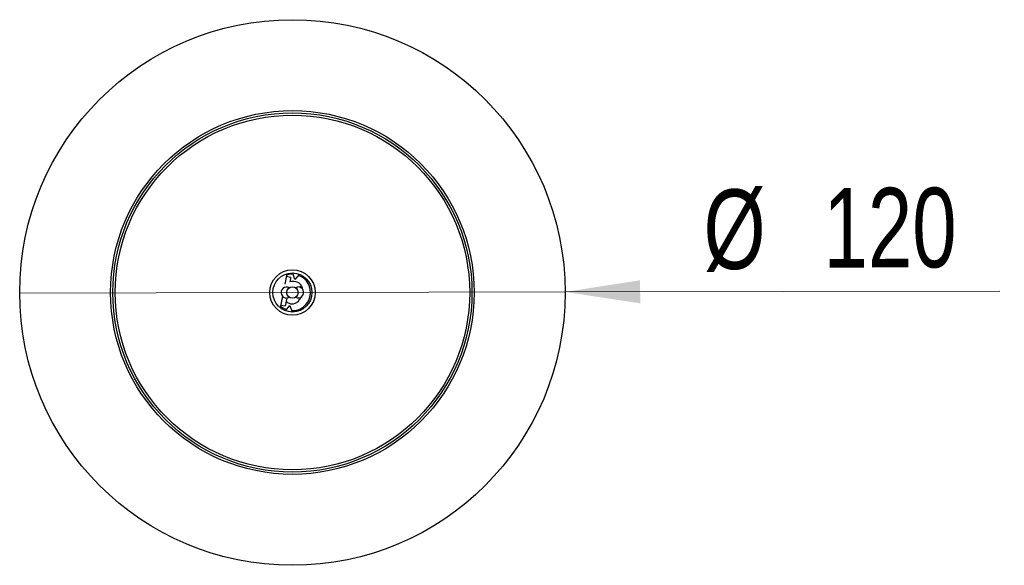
# Model space of a CAD drawing. Header units: millimetres. Extents: x 679 to 793, y 290 to 624.
# Tile 6 of 6: x 679 to 722, y 600 to 624. Entities that reach past the tile are written whole.
import ezdxf

# ---------------------------------------------------------------- set-up
doc = ezdxf.new("R2010")
doc.units = ezdxf.units.MM
doc.styles.add('SLDTEXTSTYLE0', font='TXT', dxfattribs={"width": 0.75})
doc.dimstyles.new('SLDDIMSTYLE1', dxfattribs={"dimtxt": 3.5, "dimasz": 3.302, "dimexe": 0, "dimexo": 0.0625, "dimgap": 0.875, "dimtad": 1, "dimdec": 0, "dimlfac": 5, "dimrnd": 1e-09, "dimzin": 12, "dimdsep": 46, "dimtxsty": 'SLDTEXTSTYLE0', "dimblk1": 'NONE', "dimsah": 1, "dimcen": 0, "dimadec": 0, "dimazin": 3, "dimtfac": 1, "dimtdec": 0, "dimtmove": 0, "dimatfit": 3, "dimldrblk": 'NONE', "dimfxl": 0, "dimfrac": 2, "dimtolj": 1, "dimtzin": 12, "dimarcsym": 0})

# ---------------------------------------------------------------- blocks, each defined once
blk = doc.blocks.new('_D_1')
at = {"color": 7, "linetype": 'Continuous', "lineweight": 0}
for q in [(678.884, 612.28), (722.017, 612.369)]:
    blk.add_line((702.884, 612.329), q, dxfattribs=at)
at = {"color": 7, "linetype": 'Continuous', "lineweight": 18}
blk.add_solid([(702.884, 612.329), (706.187, 611.828), (706.185, 612.844)], dxfattribs=at)
at = {"color": 7, "linetype": 'Continuous', "lineweight": 18, "char_height": 3.5, "attachment_point": 1, "rotation": 0.1176, "style": 'SLDTEXTSTYLE0'}
for s, insert in [('%%c', (708.971, 616.836)), ('120', (714.249, 616.9))]:
    blk.add_mtext(s, dxfattribs=dict(at, insert=insert))
blk = doc.blocks.new('_None')

msp = doc.modelspace()

# ---------------------------------------------------------------- linework, layer by layer
at = {"color": 7, "linetype": 'Continuous', "lineweight": 25}
for p, q in [((690.636, 613.128), (690.548, 612.674)), ((690.995, 612.878), (690.896, 613.165)), ((691.194, 613.107), (690.995, 612.878)), ((690.81, 612.971), (690.613, 613.009)), ((690.81, 612.971), (690.775, 612.795)), ((691.265, 612.511), (691.227, 612.585)), ((690.445, 612.14), (690.347, 611.633)), ((690.37, 611.752), (690.566, 611.714)), ((690.633, 612.057), (690.566, 611.714)), ((690.577, 611.502), (690.773, 611.727)), ((690.773, 611.727), (690.87, 611.445))]:
    msp.add_line(p, q, dxfattribs=at)
at = {"color": 7, "linetype": 'Continuous', "lineweight": 25, "flags": 128}
for points in [[(690.917, 613.104), (690.73, 613.09), (690.623, 613.061)], [(691.01, 612.521), (691.033, 612.531), (691.128, 612.552)], [(690.758, 612.089), (690.736, 612.078), (690.64, 612.057)], [(690.36, 611.7), (690.463, 611.625), (690.619, 611.55)]]:
    msp.add_lwpolyline(points, dxfattribs=at)
at = {"color": 7, "linetype": 'Continuous', "lineweight": 25}
for radius in [12, 8, 7.9, 7.8, 1, 0.86, 0.25]:
    msp.add_circle((690.884, 612.305), radius, dxfattribs=at)
for centre, radius, start, end in [((690.884, 612.305), 0.8, 267.4803, 70.4599), ((690.632, 612.3), 0.243, 61.7755, 271.9035), ((691.136, 612.31), 0.243, 241.7755, 91.9035)]:
    msp.add_arc(centre, radius, start, end, dxfattribs=at)
for points, knots in [([(691.334, 612.448), (691.318, 612.51), (691.277, 612.669), (691.041, 612.808), (690.859, 612.787), (690.772, 612.777)], [0, 0, 0, 0, 0.2476298, 0.6434773, 1, 1, 1, 1]), ([(690.606, 611.917), (690.648, 611.884), (690.763, 611.795), (690.95, 611.798), (691.161, 611.904), (691.212, 612.017), (691.238, 612.074)], [0, 0, 0, 0, 0.22764, 0.609793, 0.803249, 1, 1, 1, 1])]:
    msp.add_open_spline(points, degree=3, knots=knots, dxfattribs=at)

# ---------------------------------------------------------------- dimensions: what is measured, and where the dimension line sits
at = {"color": 7, "linetype": 'Continuous', "lineweight": 18}
dim = msp.add_diameter_dim_2p(p1=(678.884, 612.28), p2=(702.884, 612.329), dimstyle='SLDDIMSTYLE1', dxfattribs=at)
dim.commit()
dim.dimension.update_dxf_attribs({"geometry": '_D_1', "text_midpoint": (715.656, 612.356), "dimtype": 163})

doc.saveas('drawing.dxf')
